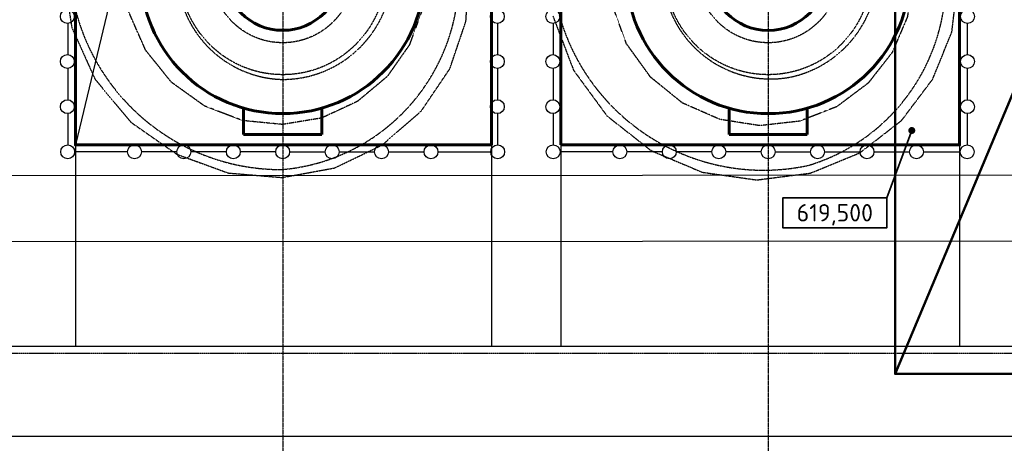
# Model space of a CAD drawing. Header units: millimetres. Extents: x 42975 to 708721, y 118172 to 172014.
# Tile 218 of 256: x 343782 to 357980, y 136439 to 142540. Entities that reach past the tile are written whole.
import ezdxf
from ezdxf.enums import TextEntityAlignment as Align

# ---------------------------------------------------------------- set-up
doc = ezdxf.new("R2010")
doc.units = ezdxf.units.MM
doc.set_wipeout_variables(frame=1)
for name, pattern in [('CENTER2', [28.575, 19.05, -3.175, 3.175, -3.175]), ('ГТО-1 Пунктир', [7, 5, -2]), ('осевая', [50.8, 31.75, -6.35, 6.35, -6.35])]:
    doc.linetypes.add(name, pattern=pattern)
for name, color, linetype, lineweight in [('ГТО-2_Бетон_025', 7, 'Continuous', 25), ('ГТО-2_Бетон_060', 3, 'Continuous', 60), ('ГТО-2_Оси_025', 6, 'осевая', 25), ('ГТО-2_Пунктир_025', 151, 'ГТО-1 Пунктир', 25), ('ГТО-2_Размеры_035', 2, 'Continuous', 35), ('ОГОС_Пунктир_025', 151, 'ГТО-1 Пунктир', 25), ('ОГСО_Оборудование_060', 3, 'Continuous', 60), ('ОГСО_Оси_025', 7, 'осевая', 25), ('ОЗиМ Линии', 7, 'Continuous', 25), ('ОЗиМ_Металл', 20, 'Continuous', 50), ('СТП_Текст', 2, 'Continuous', 35)]:
    doc.layers.add(name, color=color, linetype=linetype, lineweight=lineweight)
doc.layers.add('ОЗиМ Оси', color=4, linetype='CENTER2')
doc.styles.add('MOSOBL (isocpeur)', font='isocpeur.ttf')
doc.styles.add('RomanS', font='romans.shx', dxfattribs={"width": 0.7})
doc.styles.get("Standard").update_dxf_attribs({"font": 'arial.ttf'})
doc.linetypes.add('Линия уплотнения', pattern='A,15,-5.08,["x",Standard,S=3.54,R=0,X=-1.27,Y=-1.27],-6.35', length=26.43)
doc.dimstyles.new('MOSOBL 1-100 (мм)', dxfattribs={"dimscale": 100, "dimtxt": 3, "dimasz": 2, "dimexe": 1.25, "dimexo": 0.625, "dimtad": 1, "dimdec": 0, "dimzin": 9, "dimtxsty": 'RomanS', "dimblk": 'ARCHTICK', "dimcen": 2.5, "dimdle": 1.25, "dimclrd": 7, "dimclre": 7, "dimclrt": 2, "dimadec": 0, "dimazin": 0, "dimtfac": 1, "dimtdec": 0, "dimtmove": 1, "dimatfit": 3, "dimfxl": 1, "dimtfill": 1, "dimlwd": 25, "dimlwe": 25, "dimarcsym": 0})

# ---------------------------------------------------------------- blocks, each defined once
blk = doc.blocks.new('ОГСО_Агрегат_План по СК')
at = {"layer": 'ОГОС_Пунктир_025', "ltscale": 0.9}
blk.add_lwpolyline([(-3170, 15), (-3041, -810), (-2706, -1555), (-2187, -2176), (-1530, -2634), (-786, -2905), (-8, -2970), (750, -2832), (1434, -2502), (1998, -2012), (2410, -1403), (2642, -719), (2686, -11), (2547, 670), (2241, 1279), (1793, 1773), (1241, 2120), (634, 2310), (18, 2326), (-559, 2164), (-1034, 1843), (-1363, 1406, 0.027002), (-1430, 1212, 0.027002)], format="xyb", dxfattribs=at)
for radius in [1489, 1029]:
    blk.add_circle((0, 0), radius, dxfattribs=at)
for centre, radius, start, end in [((-19, 1864), 246, 85.6174, 274.3826), ((222, -205), 2325, 4.937, 95.4777), ((11, 47), 1572, 358.0942, 90.3983), ((-22, 207), 3062, 183.7426, 270.4051), ((-247, -79), 2786, 275.0849, 1.533), ((-2, 27), 1584, 270.0703, 358.8575)]:
    blk.add_arc(centre, radius, start, end, dxfattribs=at)
at = {"layer": 'ОГОС_Пунктир_025'}
blk.add_arc((39, 4), 1562, 179.8839, 268.5775, dxfattribs=at)
at = {"layer": 'ОГСО_Оси_025', "color": 253, "ltscale": 0.1}
blk.add_lwpolyline([(-472, 1749), (9, 1864), (500, 1838), (974, 1675), (1400, 1391), (1739, 998), (1965, 521), (2060, -5), (2015, -545), (1827, -1060), (1508, -1514), (1077, -1874), (562, -2113), (-3, -2206), (-579, -2150), (-1124, -1942), (-1603, -1599), (-1976, -1138), (-2217, -592), (-2300, 7), (-2300, 2700)], dxfattribs=at)
blk = doc.blocks.new('A$C1AA538EC')
for p, rotation in [((-4700, -15500), 346.9999999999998), ((9300, -15500), 12)]:
    blk.add_blockref('ОГСО_Агрегат_План по СК', p, dxfattribs=dict(rotation=rotation))
blk.add_blockref('ОГСО_Агрегат_План по СК', (2300, -15500))
blk = doc.blocks.new('_ГТО_ограж')
at = {"layer": 'ГТО-2_Бетон_025'}
for p, q in [((-100, 2600), (-612, 2600)), ((3100, 1400), (3100, 1850)), ((-2237, -2600), (-3000, -2600)), ((-1525, -2600), (-2037, -2600)), ((-812, -2600), (-1325, -2600)), ((-100, -2600), (-612, -2600)), ((100, -2600), (613, -2600)), ((813, -2600), (1325, -2600)), ((1525, -2600), (2038, -2600)), ((2238, -2600), (3000, -2600))]:
    blk.add_line(p, q, dxfattribs=at)
for points in [[(-2237, 2600), (-3000, 2600)], [(-1525, 2600), (-2037, 2600)], [(-812, 2600), (-1325, 2600)], [(-100, 2600), (-612, 2600)], [(613, 2600), (100, 2600)], [(1325, 2600), (813, 2600)], [(2038, 2600), (1525, 2600)], [(3000, 2600), (2238, 2600)], [(-3100, 2500), (-3100, 2500), (-3100, 2050)], [(3100, 2050), (3100, 2500)], [(-3100, 1850), (-3100, 1400)], [(3100, 1400), (3100, 1850)], [(-3100, 1200), (-3100, 750)], [(3100, 750), (3100, 1200)], [(-3100, 550), (-3100, 100)], [(3100, 100), (3100, 550)], [(-3100, -100), (-3100, -550)], [(3100, -550), (3100, -100)], [(-3100, -750), (-3100, -1200)], [(3100, -1200), (3100, -750)], [(-3100, -1400), (-3100, -1850)], [(3100, -1850), (3100, -1400)], [(-3100, -2050), (-3100, -2500)], [(3100, -2500), (3100, -2050)]]:
    blk.add_lwpolyline(points, dxfattribs=at)
for centre in [(-3100, 2600), (-2137, 2600), (-1425, 2600), (-712, 2600), (0, 2600), (713, 2600), (1425, 2600), (2138, 2600), (3100, 2600), (3100, 2600), (3100, 2600), (-3105, 1950), (3095, 1950), (-3105, 1300), (3095, 1300), (-3105, 650), (3095, 650), (-3105, 0), (3095, 0), (3095, 0), (-3105, -650), (3095, -650), (-3105, -1300), (3095, -1300), (-3105, -1950), (3095, -1950), (-3100, -2600), (-2137, -2600), (-1425, -2600), (-712, -2600), (0, -2600), (0, -2600), (713, -2600), (1425, -2600), (2138, -2600), (3100, -2600), (3100, -2600), (3100, -2600), (3100, -2600)]:
    blk.add_circle(centre, 100, dxfattribs=at)
blk = doc.blocks.new('_гто-2_генер')
blk.add_lwpolyline([(-1971, -563), (-1971, 563)])
at = {"layer": 'ГТО-2_Бетон_060'}
blk.add_circle((0, 0), 850, dxfattribs=at)
at = {"layer": 'ОГСО_Оборудование_060', "ltscale": 0.25}
for p, q in [((563, 2350), (-563, 2350)), ((-2350, -563), (-2350, 563)), ((2350, -563), (2350, 563)), ((563, -2350), (-563, -2350))]:
    blk.add_line(p, q, dxfattribs=at)
for points in [[(-563, 1971), (-563, 2350)], [(563, 1971), (563, 2350)], [(-1971, 563), (-2350, 563)], [(1971, 563), (2350, 563)], [(-1971, -563), (-2350, -563)], [(1971, -563), (2350, -563)], [(-563, -1971), (-563, -2350)], [(563, -1971), (563, -2350)]]:
    blk.add_lwpolyline(points, dxfattribs=at)
blk.add_circle((0, 0), 2050, dxfattribs=at)
blk = doc.blocks.new('_ArchTick')
at = {"color": 0, "linetype": 'ByBlock', "const_width": 0.15}
blk.add_lwpolyline([(-0.5, -0.5), (0.5, 0.5)], dxfattribs=at)
blk = doc.blocks.new('*U8')
blk.add_wipeout([(-7.5, -2.1), (7.5, -2.1), (7.5, 2.2), (-7.5, 2.2)])
at = {"color": 7}
blk.add_lwpolyline([(7.5, 2.2), (-7.5, 2.2), (-7.5, -2.1), (7.5, -2.1)], close=True, dxfattribs=at)
at = {"color": 2, "style": 'MOSOBL (isocpeur)', "flags": 8}
blk.add_attdef('ОТМЕТКА', text='', height=2.5, dxfattribs=at).set_placement((0, 0.05), align=Align.MIDDLE_CENTER)
blk = doc.blocks.new('A$C65DC38E4')
at = {"layer": 'ГТО-2_Бетон_025'}
for p, q in [((6000, 0), (1000, -833)), ((1000, -833), (0, -5000))]:
    blk.add_line(p, q, dxfattribs=at)
at = {"layer": 'ГТО-2_Бетон_060'}
blk.add_lwpolyline([(6000, 0), (6000, -5000), (0, -5000), (0, 0)], close=True, dxfattribs=at)

msp = doc.modelspace()

# ---------------------------------------------------------------- linework, layer by layer
at = {"layer": 'ГТО-2_Бетон_025'}
for p, q in [((352337.1, 140637), (351574.6, 140637)), ((353049.6, 140637), (352537.1, 140637)), ((353762.1, 140637), (353249.6, 140637)), ((354474.6, 140637), (353962.1, 140637)), ((354674.6, 140637), (355187.1, 140637)), ((355387.1, 140637), (355899.6, 140637)), ((356099.6, 140637), (356612.1, 140637)), ((356812.1, 140637), (357344.6, 140637))]:
    msp.add_line(p, q, dxfattribs=at)
for points in [[(351474.6, 142487.2), (351474.6, 142036.9)], [(357444.6, 142487.2), (357444.6, 142036.9)], [(351474.6, 141837.5), (351474.6, 141386.9)], [(357444.6, 141837.5), (357444.6, 141386.9)], [(351474.6, 141187.2), (351474.6, 140737)], [(357444.6, 141187.2), (357444.6, 140737)]]:
    msp.add_lwpolyline(points, dxfattribs=at)
for centre in [(351469.3, 142587), (357449.9, 142587), (351469.3, 141937), (357449.9, 141937), (351469.3, 141287), (357449.9, 141287), (351474.6, 140637), (352437.1, 140637), (353149.6, 140637), (353862.1, 140637), (354574.6, 140637), (354574.6, 140637), (355287.1, 140637), (355999.6, 140637), (356712.1, 140637), (357444.6, 140637)]:
    msp.add_circle(centre, 100, dxfattribs=at)
at = {"layer": 'ГТО-2_Бетон_060'}
msp.add_lwpolyline([(351584.6, 140737.2), (351584.6, 145737.2), (357334.6, 145737.2), (357334.6, 140737.2)], close=True, dxfattribs=at)
at = {"layer": 'ГТО-2_Оси_025', "ltscale": 0.5}
for p, q in [((347574.6, 150957.3), (347574.6, 121492.6)), ((354574.6, 150957.3), (354574.6, 121492.6))]:
    msp.add_line(p, q, dxfattribs=at)
at = {"layer": 'ГТО-2_Пунктир_025'}
for p, q in [((344584.6, 149137.2), (344584.6, 137837.2)), ((350584.6, 149137.2), (350584.6, 137837.2)), ((351584.6, 149137.2), (351584.6, 137837.2)), ((357334.6, 149137.2), (357334.6, 137837.2)), ((314324.6, 137837.2), (365824.6, 137837.2))]:
    msp.add_line(p, q, dxfattribs=at)
msp.add_lwpolyline([(312324.6, 150437.2), (365824.6, 150437.2), (365824.6, 136537.2), (312324.6, 136537.2)], close=True, dxfattribs=at)
at = {"layer": 'ОЗиМ Линии', "color": 1, "linetype": 'Линия уплотнения'}
msp.add_lwpolyline([(318074.6, 149357.2), (318074.6, 140287.2), (364324.1, 140306.6), (364324.1, 149366.3)], close=True, dxfattribs=at)
at = {"layer": 'ОЗиМ Оси'}
msp.add_line((312457, 137737.2), (366361.6, 137737.2), dxfattribs=at)
at = {"layer": 'ОЗиМ_Металл'}
msp.add_line((356403.7, 137436.9), (361903.7, 150537.3), dxfattribs=at)
msp.add_lwpolyline([(356403.7, 150537.3), (356403.7, 137436.9), (361903.7, 137436.9), (361903.7, 150537.3)], close=True, dxfattribs=at)

# ---------------------------------------------------------------- block references
at = {"color": 30, "lineweight": 50, "true_color": 0xf26722}
msp.add_blockref('_ГТО_ограж', (347574.6, 143237.2), dxfattribs=at)
at = {"layer": 'ГТО-2_Бетон_060'}
for p in [(347574.6, 143237.2), (354574.6, 143237)]:
    msp.add_blockref('_гто-2_генер', p, dxfattribs=at)
at = {"layer": 'ГТО-2_Размеры_035'}
for name, p in [('A$C1AA538EC', (345274.6, 158737.1)), ('A$C65DC38E4', (344584.6, 145737.2))]:
    msp.add_blockref(name, p, dxfattribs=at)

# ---------------------------------------------------------------- leaders
at = {"color": 1}
msp.add_leader([(356645.9, 140944.3), (356285.8, 139974.1)], dimstyle='MOSOBL 1-100 (мм)', override={"dimasz": 1, "dimgap": 0.625, "dimtad": 0, "dimldrblk": 'Dot', "dimfxl": 1.25, "dimlwd": 35}, dxfattribs=at)

# ---------------------------------------------------------------- next in the draw order: block references
at = {"layer": 'СТП_Текст'}
ref = msp.add_blockref('*U8', (355535.8, 139754.1), dxfattribs=dict(at, xscale=100, yscale=100, zscale=100))
ref.add_attrib('ОТМЕТКА', '619,500', dxfattribs={"layer": '0', "color": 2, "height": 250, "style": 'MOSOBL (isocpeur)'}).set_placement((355535.8, 139759.1), align=Align.MIDDLE_CENTER)

# ---------------------------------------------------------------- next in the draw order: linework, layer by layer
at = {"layer": 'ОЗиМ Линии', "color": 4, "linetype": 'Линия уплотнения', "ltscale": 1.7}
msp.add_lwpolyline([(318074.6, 148407.2), (318074.6, 139337.2), (364324.1, 139352.8), (364324.1, 148450.1)], close=True, dxfattribs=at)

doc.saveas('drawing.dxf')
